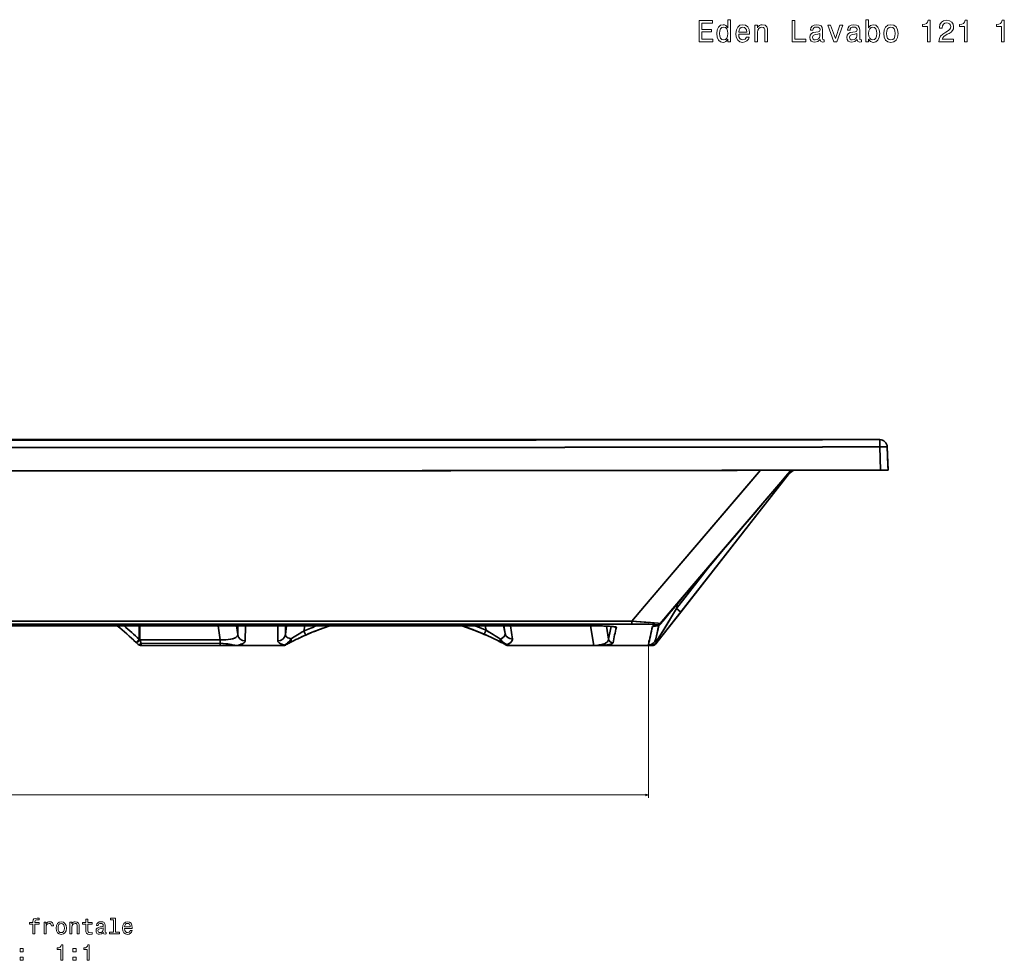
# Model space of a CAD drawing. Extents: x -11 to 2320, y -71 to 1523.
# Tile 4 of 7: x 631 to 1276, y 907 to 1523. Entities that reach past the tile are written whole.
import ezdxf

# ---------------------------------------------------------------- set-up
doc = ezdxf.new("R2010")
doc.units = 0

msp = doc.modelspace()

# ---------------------------------------------------------------- linework, layer by layer
at = {"color": 7, "lineweight": 35}
for p, q in [((1194.67, 1248.31), (-5.67, 1248.31)), ((145.55, 1248.31), (1043.46, 1248.31)), ((1043.46, 1248.31), (145.55, 1248.31)), ((1068.55, 1248.2), (1044.98, 1248.16)), ((1068.55, 1248.2), (1044.98, 1248.16)), ((1064.5, 1248.31), (1194.67, 1248.31)), ((1194.67, 1248.31), (1064.5, 1248.31)), ((1135.4, 1226.01), (1047.96, 1114.46)), ((1135.21, 1225.77), (1064.3, 1135.31)), ((1064.3, 1135.31), (1135.21, 1225.77)), ((1085.63, 1168.4), (1061.45, 1137.55)), ((1085.63, 1168.4), (1061.45, 1137.55)), ((1064.3, 1135.31), (1048.65, 1115.34)), ((1048.65, 1115.34), (1064.3, 1135.31)), ((594.5, 1129.32), (1032.19, 1129.32)), ((1032.19, 1129.32), (594.5, 1129.32)), ((1032.19, 1127.45), (594.5, 1127.45)), ((594.5, 1127.45), (1032.19, 1127.45)), ((594.5, 1126.36), (999.36, 1126.36)), ((999.36, 1126.36), (594.5, 1126.36)), ((594.5, 1126.36), (999.36, 1126.36)), ((709.7, 1117.2), (762.31, 1117.13)), ((709.7, 1117.2), (762.31, 1117.13)), ((710.7, 1114.72), (762.3, 1114.83)), ((710.7, 1114.72), (762.3, 1114.83)), ((710.7, 1113.31), (762.31, 1113.31)), ((710.7, 1113.31), (762.31, 1113.31)), ((803.74, 1113.4), (773.23, 1113.4)), ((803.74, 1113.4), (773.23, 1113.4)), ((773.23, 1113.31), (803.74, 1113.31)), ((803.74, 1113.31), (773.23, 1113.31)), ((1007.25, 1113.46), (951.35, 1113.46)), ((1007.25, 1113.46), (951.35, 1113.46)), ((951.35, 1113.31), (1007.25, 1113.31)), ((951.35, 1113.31), (1007.25, 1113.31)), ((1009.09, 1113.31), (1044.7, 1113.31)), ((1009.09, 1113.31), (1044.7, 1113.31)), ((1044.62, 1113.32), (1009.28, 1113.32)), ((1009.28, 1113.32), (1044.62, 1113.32))]:
    msp.add_line(p, q, dxfattribs=at)
at = {"color": 7, "lineweight": 35, "ltscale": 0.365884}
msp.add_line((1043.46, 1248.31), (1058.09, 1248.31), dxfattribs=at)
msp.add_line((1043.46, 1248.31), (1058.09, 1248.31), dxfattribs=at)
at = {"color": 7, "lineweight": 35, "ltscale": 0.003876}
for p, q in [((1043.46, 1248.31), (1043.46, 1248.16)), ((1043.46, 1248.16), (1043.46, 1248.31))]:
    msp.add_line(p, q, dxfattribs=at)
at = {"color": 7, "lineweight": 35, "ltscale": 0.160272}
for p, q in [((1058.09, 1248.31), (1064.5, 1248.31)), ((1064.5, 1248.31), (1058.09, 1248.31))]:
    msp.add_line(p, q, dxfattribs=at)
at = {"color": 7, "lineweight": 35, "ltscale": 0.261493}
msp.add_line((1058.09, 1248.31), (1068.55, 1248.31), dxfattribs=at)
msp.add_line((1058.09, 1248.31), (1068.55, 1248.31), dxfattribs=at)
at = {"color": 7, "lineweight": 35, "ltscale": 0.00272}
msp.add_line((1068.55, 1248.31), (1068.55, 1248.2), dxfattribs=at)
at = {"color": 7, "lineweight": 35, "ltscale": 0.002723}
msp.add_line((1068.55, 1248.31), (1068.55, 1248.2), dxfattribs=at)
at = {"color": 7, "lineweight": 35, "ltscale": 0.000274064}
msp.add_line((1194.67, 1248.31), (1194.67, 1248.31), dxfattribs=at)
at = {"color": 7, "lineweight": 35, "ltscale": 0.120639}
for p, q in [((1194.67, 1248.31), (1194.67, 1243.48)), ((1194.67, 1243.48), (1194.67, 1248.31))]:
    msp.add_line(p, q, dxfattribs=at)
at = {"color": 7, "lineweight": 35, "ltscale": 0.000276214}
msp.add_line((1194.67, 1248.31), (1194.67, 1248.31), dxfattribs=at)
at = {"color": 7, "lineweight": 35, "ltscale": 0.379577}
for p, q in [((1195.2, 1228.31), (1194.67, 1243.48)), ((1194.67, 1243.48), (1195.2, 1228.31))]:
    msp.add_line(p, q, dxfattribs=at)
at = {"color": 7, "lineweight": 35, "ltscale": 0.304547}
msp.add_line((1200.1, 1231.31), (1199.67, 1243.49), dxfattribs=at)
at = {"color": 7, "lineweight": 35, "ltscale": 0.379592}
msp.add_line((1200.2, 1228.31), (1199.67, 1243.49), dxfattribs=at)
at = {"color": 7, "lineweight": 35, "ltscale": 0.000192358}
for p, q in [((1199.67, 1243.48), (1199.67, 1243.49)), ((1199.67, 1243.49), (1199.67, 1243.48))]:
    msp.add_line(p, q, dxfattribs=at)
at = {"color": 7, "lineweight": 35, "ltscale": 0.379372}
msp.add_line((1200.2, 1228.31), (1199.67, 1243.48), dxfattribs=at)
msp.add_line((1200.2, 1228.31), (1199.67, 1243.48), dxfattribs=at)
at = {"color": 7, "lineweight": 35, "ltscale": 3.66211e-05}
msp.add_line((1073.21, 1228.14), (1073.21, 1228.14), dxfattribs=at)
msp.add_line((1073.21, 1228.14), (1073.21, 1228.14), dxfattribs=at)
at = {"color": 7, "lineweight": 35, "ltscale": 0.035032}
msp.add_line((1135.24, 1226.66), (1134.33, 1225.59), dxfattribs=at)
at = {"color": 7, "lineweight": 35, "ltscale": 0.034748}
msp.add_line((1135.23, 1226.65), (1134.33, 1225.59), dxfattribs=at)
at = {"color": 7, "lineweight": 35, "ltscale": 0.034681}
msp.add_line((1134.33, 1225.59), (1135.23, 1226.65), dxfattribs=at)
at = {"color": 7, "lineweight": 35, "ltscale": 0.011402}
for p, q in [((1135.11, 1226.56), (1134.82, 1226.21)), ((1134.82, 1226.21), (1135.11, 1226.56))]:
    msp.add_line(p, q, dxfattribs=at)
at = {"color": 7, "lineweight": 35, "ltscale": 0.000197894}
msp.add_line((1134.82, 1226.21), (1134.83, 1226.21), dxfattribs=at)
msp.add_line((1134.82, 1226.21), (1134.83, 1226.21), dxfattribs=at)
at = {"color": 7, "lineweight": 35, "ltscale": 0.007962}
msp.add_line((1134.83, 1226.21), (1135.04, 1226.45), dxfattribs=at)
at = {"color": 7, "lineweight": 35, "ltscale": 0.008008}
msp.add_line((1135.04, 1226.45), (1134.83, 1226.21), dxfattribs=at)
at = {"color": 7, "lineweight": 35, "ltscale": 0.06059}
msp.add_line((1136.7, 1227.68), (1135.21, 1225.77), dxfattribs=at)
at = {"color": 7, "lineweight": 35, "ltscale": 0.060577}
msp.add_line((1135.21, 1225.77), (1136.7, 1227.68), dxfattribs=at)
at = {"color": 7, "lineweight": 35, "ltscale": 0.053113}
msp.add_line((1135.4, 1226.01), (1136.71, 1227.69), dxfattribs=at)
at = {"color": 7, "lineweight": 35, "ltscale": 0.436497}
msp.add_line((1186.99, 1228.3), (1169.53, 1228.27), dxfattribs=at)
at = {"color": 7, "lineweight": 35, "ltscale": 0.4365}
msp.add_line((1186.99, 1228.3), (1169.53, 1228.27), dxfattribs=at)
at = {"color": 7, "lineweight": 35, "ltscale": 0.124924}
msp.add_line((1195.2, 1228.31), (1200.2, 1228.31), dxfattribs=at)
msp.add_line((1195.2, 1228.31), (1200.2, 1228.31), dxfattribs=at)
at = {"color": 7, "lineweight": 35, "ltscale": 0.013367}
msp.add_line((1199.67, 1228.31), (1200.2, 1228.31), dxfattribs=at)
at = {"color": 7, "lineweight": 35, "ltscale": 0.013373}
msp.add_line((1200.2, 1228.31), (1199.67, 1228.31), dxfattribs=at)
at = {"color": 7, "lineweight": 35, "ltscale": 0.011945}
msp.add_line((1200.2, 1228.31), (1199.72, 1228.31), dxfattribs=at)
at = {"color": 7, "lineweight": 35, "ltscale": 0.075046}
msp.add_line((1200.1, 1231.31), (1200.2, 1228.31), dxfattribs=at)
at = {"color": 7, "lineweight": 35, "ltscale": 2.76348e-05}
msp.add_line((1200.2, 1228.31), (1200.2, 1228.31), dxfattribs=at)
msp.add_line((1200.2, 1228.31), (1200.2, 1228.31), dxfattribs=at)
at = {"color": 7, "lineweight": 35, "ltscale": 0.013682}
for p, q in [((1135.21, 1225.77), (1134.78, 1226.11)), ((1134.78, 1226.11), (1135.21, 1225.77))]:
    msp.add_line(p, q, dxfattribs=at)
at = {"color": 7, "lineweight": 35, "ltscale": 0.08348}
msp.add_line((1061.45, 1137.55), (1062.14, 1140.82), dxfattribs=at)
at = {"color": 7, "lineweight": 35, "ltscale": 0.083449}
msp.add_line((1062.14, 1140.82), (1061.45, 1137.55), dxfattribs=at)
at = {"color": 7, "lineweight": 35, "ltscale": 0.090647}
msp.add_line((1064.3, 1135.31), (1061.45, 1137.55), dxfattribs=at)
msp.add_line((1064.3, 1135.31), (1061.45, 1137.55), dxfattribs=at)
at = {"color": 7, "lineweight": 35, "ltscale": 0.223068}
msp.add_line((709.3, 1126.36), (709.3, 1117.44), dxfattribs=at)
msp.add_line((709.3, 1126.36), (709.3, 1117.44), dxfattribs=at)
at = {"color": 7, "lineweight": 35, "ltscale": 0.229028}
msp.add_line((709.7, 1117.2), (709.7, 1126.36), dxfattribs=at)
at = {"color": 7, "lineweight": 35, "ltscale": 0.228961}
msp.add_line((709.7, 1126.36), (709.7, 1117.2), dxfattribs=at)
at = {"color": 7, "lineweight": 35, "ltscale": 0.232958}
msp.add_line((761.02, 1126.36), (762.31, 1117.13), dxfattribs=at)
at = {"color": 7, "lineweight": 35, "ltscale": 0.233001}
msp.add_line((762.31, 1117.13), (761.02, 1126.36), dxfattribs=at)
at = {"color": 7, "lineweight": 35, "ltscale": 0.146141}
msp.add_line((773.07, 1126.36), (773.88, 1120.57), dxfattribs=at)
msp.add_line((773.07, 1126.36), (773.88, 1120.57), dxfattribs=at)
at = {"color": 7, "lineweight": 35, "ltscale": 0.144742}
msp.add_line((773.87, 1126.36), (773.88, 1120.57), dxfattribs=at)
msp.add_line((773.87, 1126.36), (773.88, 1120.57), dxfattribs=at)
at = {"color": 7, "lineweight": 35, "ltscale": 0.248934}
for p, q in [((778.91, 1126.36), (778.85, 1116.4)), ((778.85, 1116.4), (778.91, 1126.36))]:
    msp.add_line(p, q, dxfattribs=at)
at = {"color": 7, "lineweight": 35, "ltscale": 0.247704}
msp.add_line((800.25, 1126.36), (800.19, 1116.45), dxfattribs=at)
msp.add_line((800.25, 1126.36), (800.19, 1116.45), dxfattribs=at)
at = {"color": 7, "lineweight": 35, "ltscale": 0.14379}
msp.add_line((805.11, 1126.36), (805.12, 1120.61), dxfattribs=at)
msp.add_line((805.11, 1126.36), (805.12, 1120.61), dxfattribs=at)
at = {"color": 7, "lineweight": 35, "ltscale": 0.14518}
for p, q in [((805.92, 1126.36), (805.12, 1120.61)), ((805.12, 1120.61), (805.92, 1126.36))]:
    msp.add_line(p, q, dxfattribs=at)
at = {"color": 7, "lineweight": 35, "ltscale": 0.08816}
for p, q in [((817.78, 1126.36), (817.3, 1122.87)), ((817.3, 1122.87), (817.78, 1126.36))]:
    msp.add_line(p, q, dxfattribs=at)
at = {"color": 7, "lineweight": 35, "ltscale": 0.072137}
msp.add_line((935.53, 1120.71), (936.68, 1123.36), dxfattribs=at)
at = {"color": 7, "lineweight": 35, "ltscale": 0.07214}
msp.add_line((935.53, 1120.71), (936.68, 1123.36), dxfattribs=at)
at = {"color": 7, "lineweight": 35, "ltscale": 0.07669}
for p, q in [((936.68, 1123.36), (936.04, 1126.36)), ((936.04, 1126.36), (936.68, 1123.36))]:
    msp.add_line(p, q, dxfattribs=at)
at = {"color": 7, "lineweight": 35, "ltscale": 0.128094}
msp.add_line((949.1, 1121.34), (948.03, 1126.36), dxfattribs=at)
msp.add_line((949.1, 1121.34), (948.03, 1126.36), dxfattribs=at)
at = {"color": 7, "lineweight": 35, "ltscale": 0.126836}
msp.add_line((948.31, 1126.36), (949.1, 1121.34), dxfattribs=at)
msp.add_line((948.31, 1126.36), (949.1, 1121.34), dxfattribs=at)
at = {"color": 7, "lineweight": 35, "ltscale": 0.220873}
msp.add_line((953.99, 1117.63), (952.61, 1126.36), dxfattribs=at)
at = {"color": 7, "lineweight": 35, "ltscale": 0.220809}
msp.add_line((952.61, 1126.36), (953.99, 1117.63), dxfattribs=at)
at = {"color": 7, "lineweight": 35, "ltscale": 9.15527e-05}
msp.add_line((999.36, 1126.36), (999.36, 1126.36), dxfattribs=at)
at = {"color": 7, "lineweight": 35, "ltscale": 7.0207e-05}
msp.add_line((999.36, 1126.36), (999.36, 1126.36), dxfattribs=at)
at = {"color": 7, "lineweight": 35, "ltscale": 0.325529}
msp.add_line((1005.23, 1126.32), (1007.25, 1113.46), dxfattribs=at)
at = {"color": 7, "lineweight": 35, "ltscale": 0.325532}
msp.add_line((1005.23, 1126.32), (1007.25, 1113.46), dxfattribs=at)
at = {"color": 7, "lineweight": 35, "ltscale": 0.215328}
msp.add_line((1015.61, 1126.07), (1016.94, 1117.56), dxfattribs=at)
msp.add_line((1015.61, 1126.07), (1016.94, 1117.56), dxfattribs=at)
at = {"color": 7, "lineweight": 35, "ltscale": 0.046835}
msp.add_line((1032.19, 1127.45), (1032.19, 1129.32), dxfattribs=at)
msp.add_line((1032.19, 1127.45), (1032.19, 1129.32), dxfattribs=at)
at = {"color": 7, "lineweight": 35, "ltscale": 0.170523}
msp.add_line((1047.99, 1117.7), (1049.41, 1124.38), dxfattribs=at)
at = {"color": 7, "lineweight": 35, "ltscale": 0.170507}
msp.add_line((1047.99, 1117.7), (1049.4, 1124.37), dxfattribs=at)
at = {"color": 7, "lineweight": 35, "ltscale": 0.016587}
for p, q in [((1048.42, 1126.21), (1048.57, 1126.86)), ((1048.57, 1126.86), (1048.42, 1126.21))]:
    msp.add_line(p, q, dxfattribs=at)
at = {"color": 7, "lineweight": 35, "ltscale": 0.016229}
for p, q in [((1050.85, 1127.9), (1050.71, 1127.27)), ((1050.71, 1127.27), (1050.85, 1127.9))]:
    msp.add_line(p, q, dxfattribs=at)
at = {"color": 7, "lineweight": 35, "ltscale": 0.003622}
msp.add_line((1051.08, 1127.65), (1051.18, 1127.76), dxfattribs=at)
at = {"color": 7, "lineweight": 35, "ltscale": 0.001061}
msp.add_line((1051.08, 1127.65), (1051.11, 1127.68), dxfattribs=at)
at = {"color": 7, "lineweight": 35, "ltscale": 0.001111}
msp.add_line((1051.08, 1127.65), (1051.11, 1127.68), dxfattribs=at)
at = {"color": 7, "lineweight": 35, "ltscale": 0.002511}
msp.add_line((1051.18, 1127.76), (1051.11, 1127.68), dxfattribs=at)
at = {"color": 7, "lineweight": 35, "ltscale": 0.002479}
msp.add_line((1051.11, 1127.68), (1051.17, 1127.76), dxfattribs=at)
at = {"color": 7, "lineweight": 35, "ltscale": 0.071384}
msp.add_line((707.35, 1115.35), (709.3, 1117.44), dxfattribs=at)
msp.add_line((707.35, 1115.35), (709.3, 1117.44), dxfattribs=at)
at = {"color": 7, "lineweight": 35, "ltscale": 0.011152}
for p, q in [((709.3, 1117.44), (709.66, 1117.18)), ((709.66, 1117.18), (709.3, 1117.44))]:
    msp.add_line(p, q, dxfattribs=at)
at = {"color": 7, "lineweight": 35, "ltscale": 0.001086}
for p, q in [((709.66, 1117.18), (709.7, 1117.2)), ((709.7, 1117.2), (709.66, 1117.18))]:
    msp.add_line(p, q, dxfattribs=at)
at = {"color": 7, "lineweight": 35, "ltscale": 0.057599}
msp.add_line((762.3, 1114.83), (762.31, 1117.13), dxfattribs=at)
msp.add_line((762.3, 1114.83), (762.31, 1117.13), dxfattribs=at)
at = {"color": 7, "lineweight": 35, "ltscale": 0.072129}
msp.add_line((818.46, 1120.23), (817.3, 1122.87), dxfattribs=at)
msp.add_line((818.46, 1120.23), (817.3, 1122.87), dxfattribs=at)
at = {"color": 7, "lineweight": 13}
for p, q in [((1043.1, 1116.74), (1043.1, 1013.49)), ((144.29, 1015.49), (1043.1, 1015.49))]:
    msp.add_line(p, q, dxfattribs=at)
at = {"color": 7, "lineweight": 35, "ltscale": 0.100216}
msp.add_line((1047.99, 1117.7), (1048.82, 1121.62), dxfattribs=at)
at = {"color": 7, "lineweight": 35, "ltscale": 0.009077}
msp.add_line((707.35, 1115.35), (707.61, 1115.1), dxfattribs=at)
msp.add_line((707.35, 1115.35), (707.61, 1115.1), dxfattribs=at)
at = {"color": 7, "lineweight": 35, "ltscale": 0.035198}
msp.add_line((707.61, 1115.1), (708.64, 1114.14), dxfattribs=at)
msp.add_line((707.61, 1115.1), (708.64, 1114.14), dxfattribs=at)
at = {"color": 7, "lineweight": 35, "ltscale": 0.035245}
for p, q in [((710.7, 1113.31), (710.7, 1114.72)), ((710.7, 1114.72), (710.7, 1113.31))]:
    msp.add_line(p, q, dxfattribs=at)
at = {"color": 7, "lineweight": 35, "ltscale": 0.037824}
msp.add_line((762.31, 1113.31), (762.3, 1114.83), dxfattribs=at)
msp.add_line((762.31, 1113.31), (762.3, 1114.83), dxfattribs=at)
at = {"color": 7, "lineweight": 35, "ltscale": 0.272981}
for p, q in [((773.23, 1113.31), (762.31, 1113.31)), ((762.31, 1113.31), (773.23, 1113.31))]:
    msp.add_line(p, q, dxfattribs=at)
at = {"color": 7, "lineweight": 35, "ltscale": 0.00206}
msp.add_line((773.23, 1113.31), (773.23, 1113.4), dxfattribs=at)
msp.add_line((773.23, 1113.31), (773.23, 1113.4), dxfattribs=at)
at = {"color": 7, "lineweight": 35, "ltscale": 0.016531}
msp.add_line((804.32, 1113.72), (803.74, 1113.4), dxfattribs=at)
msp.add_line((804.32, 1113.72), (803.74, 1113.4), dxfattribs=at)
at = {"color": 7, "lineweight": 35, "ltscale": 0.002243}
msp.add_line((803.74, 1113.31), (803.74, 1113.4), dxfattribs=at)
msp.add_line((803.74, 1113.31), (803.74, 1113.4), dxfattribs=at)
at = {"color": 7, "lineweight": 35, "ltscale": 0.016252}
for p, q in [((805.74, 1113.99), (805.17, 1113.68)), ((805.17, 1113.68), (805.74, 1113.99))]:
    msp.add_line(p, q, dxfattribs=at)
at = {"color": 7, "lineweight": 35, "ltscale": 0.028174}
for p, q in [((948.93, 1114.21), (949.92, 1113.68)), ((949.92, 1113.68), (948.93, 1114.21))]:
    msp.add_line(p, q, dxfattribs=at)
at = {"color": 7, "lineweight": 35, "ltscale": 0.028607}
msp.add_line((951.35, 1113.46), (950.35, 1114), dxfattribs=at)
msp.add_line((951.35, 1113.46), (950.35, 1114), dxfattribs=at)
at = {"color": 7, "lineweight": 35, "ltscale": 0.003705}
for p, q in [((951.35, 1113.31), (951.35, 1113.46)), ((951.35, 1113.46), (951.35, 1113.31)), ((1007.25, 1113.31), (1007.25, 1113.46)), ((1007.25, 1113.46), (1007.25, 1113.31))]:
    msp.add_line(p, q, dxfattribs=at)
at = {"color": 7, "lineweight": 35, "ltscale": 0.045996}
msp.add_line((1007.25, 1113.31), (1009.09, 1113.31), dxfattribs=at)
msp.add_line((1007.25, 1113.31), (1009.09, 1113.31), dxfattribs=at)
at = {"color": 7, "lineweight": 35, "ltscale": 0.003686}
for p, q in [((1008.72, 1113.48), (1008.87, 1113.48)), ((1008.87, 1113.48), (1008.72, 1113.48))]:
    msp.add_line(p, q, dxfattribs=at)
at = {"color": 7, "lineweight": 35, "ltscale": 0.003691}
for p, q in [((1044.71, 1113.43), (1044.62, 1113.32)), ((1044.62, 1113.32), (1044.71, 1113.43))]:
    msp.add_line(p, q, dxfattribs=at)
at = {"color": 7, "lineweight": 35, "ltscale": 0.00032959}
msp.add_line((1044.71, 1113.31), (1044.7, 1113.31), dxfattribs=at)
at = {"color": 7, "lineweight": 35, "ltscale": 0.022287}
for p, q in [((1044.7, 1113.31), (1045.59, 1113.31)), ((1045.59, 1113.31), (1044.7, 1113.31))]:
    msp.add_line(p, q, dxfattribs=at)
at = {"color": 7, "lineweight": 35, "ltscale": 0.028018}
for p, q in [((1048.65, 1115.34), (1047.96, 1114.46)), ((1047.96, 1114.46), (1048.65, 1115.34))]:
    msp.add_line(p, q, dxfattribs=at)
at = {"color": 7, "lineweight": 13}
for points in [[(1095.2, 1510.56), (1095.2, 1508.89), (1096.97, 1508.89), (1096.97, 1523.37), (1095.22, 1523.37), (1095.22, 1518.07), (1093.87, 1519.6), (1093.04, 1519.96), (1092.09, 1520.1), (1090.38, 1519.7), (1089.05, 1518.57), (1088.18, 1516.75), (1087.88, 1514.31), (1088.18, 1511.87), (1089.05, 1510.04), (1090.38, 1508.89), (1092.09, 1508.5), (1093.04, 1508.64), (1093.89, 1509.01)], [(1187.37, 1510.56), (1188.68, 1509.01), (1190.48, 1508.5), (1192.17, 1508.89), (1193.52, 1510.04), (1194.37, 1511.87), (1194.69, 1514.31), (1194.37, 1516.75), (1193.5, 1518.57), (1192.17, 1519.7), (1190.48, 1520.1), (1188.7, 1519.58), (1187.97, 1518.93), (1187.37, 1518.07), (1187.37, 1523.37), (1185.59, 1523.37), (1185.59, 1508.89), (1187.37, 1508.89)], [(1076.34, 1508.89), (1085.21, 1508.89), (1085.21, 1510.58), (1078.19, 1510.58), (1078.19, 1515.32), (1084.45, 1515.32), (1084.45, 1517), (1078.19, 1517), (1078.19, 1521.19), (1085.05, 1521.19), (1085.05, 1522.89), (1076.34, 1522.89)], [(1092.39, 1518.51), (1093.56, 1518.23), (1094.45, 1517.44), (1094.98, 1516.13), (1095.18, 1514.31), (1094.98, 1512.48), (1094.45, 1511.17), (1093.56, 1510.36), (1092.39, 1510.1), (1091.29, 1510.36), (1090.44, 1511.17), (1089.87, 1512.5), (1089.69, 1514.31), (1089.87, 1516.11), (1090.44, 1517.42), (1091.29, 1518.23)], [(1102.24, 1513.79), (1109.34, 1513.79), (1109.36, 1514.62), (1109.04, 1516.94), (1108.15, 1518.67), (1106.74, 1519.72), (1104.86, 1520.1), (1103.03, 1519.7), (1101.61, 1518.57), (1100.71, 1516.73), (1100.38, 1514.31), (1100.69, 1511.83), (1101.59, 1510.02), (1102.99, 1508.89), (1104.8, 1508.5), (1106.37, 1508.77), (1107.67, 1509.45), (1108.61, 1510.54), (1109.16, 1511.99), (1107.4, 1511.99), (1107.04, 1511.19), (1106.52, 1510.58), (1105.02, 1510.1), (1103.87, 1510.32), (1103.01, 1511.02), (1102.44, 1512.17), (1102.24, 1513.73)], [(1102.24, 1515.28), (1102.46, 1516.67), (1103.01, 1517.7), (1103.83, 1518.33), (1104.92, 1518.55), (1105.99, 1518.33), (1106.82, 1517.7), (1107.32, 1516.67), (1107.5, 1515.28)], [(1112.83, 1508.89), (1114.61, 1508.89), (1114.61, 1515.14), (1114.79, 1516.57), (1115.37, 1517.62), (1116.28, 1518.27), (1117.49, 1518.51), (1118.46, 1518.31), (1119.06, 1517.76), (1119.37, 1516.85), (1119.47, 1515.64), (1119.47, 1508.89), (1121.24, 1508.89), (1121.24, 1516.01), (1121.16, 1517.44), (1120.8, 1518.63), (1119.61, 1519.72), (1117.75, 1520.1), (1116.72, 1519.96), (1115.86, 1519.58), (1115.11, 1518.93), (1114.52, 1518.07), (1114.52, 1519.72), (1112.83, 1519.72)], [(1137.2, 1508.89), (1146.2, 1508.89), (1146.2, 1510.58), (1139.05, 1510.58), (1139.05, 1522.89), (1137.2, 1522.89)], [(1155.7, 1510.3), (1155.7, 1510.24), (1155.8, 1509.55), (1156.1, 1509.07), (1157.37, 1508.68), (1158.36, 1508.85), (1158.36, 1510.22), (1157.94, 1510.16), (1157.37, 1510.42), (1157.27, 1511.23), (1157.27, 1516.83), (1157.03, 1518.27), (1156.32, 1519.28), (1155.09, 1519.88), (1153.36, 1520.1), (1151.66, 1519.86), (1150.41, 1519.17), (1149.63, 1518.11), (1149.36, 1516.69), (1149.36, 1516.57), (1150.96, 1516.57), (1151.1, 1517.42), (1151.54, 1518.02), (1152.27, 1518.39), (1153.3, 1518.53), (1154.29, 1518.43), (1154.99, 1518.13), (1155.42, 1517.6), (1155.56, 1516.88), (1155.48, 1516.03), (1155.15, 1515.6), (1154.35, 1515.4), (1152.83, 1515.24), (1151.1, 1514.88), (1149.87, 1514.23), (1149.14, 1513.22), (1148.92, 1511.73), (1149.12, 1510.4), (1149.75, 1509.41), (1150.76, 1508.79), (1152.15, 1508.56), (1154.02, 1508.99)], [(1164.65, 1508.89), (1166.53, 1508.89), (1170.48, 1519.72), (1168.65, 1519.72), (1165.6, 1510.98), (1162.5, 1519.72), (1160.64, 1519.72)], [(1179.99, 1510.3), (1179.99, 1510.24), (1180.09, 1509.55), (1180.39, 1509.07), (1181.66, 1508.68), (1182.65, 1508.85), (1182.65, 1510.22), (1182.22, 1510.16), (1181.66, 1510.42), (1181.56, 1511.23), (1181.56, 1516.83), (1181.32, 1518.27), (1180.61, 1519.28), (1179.38, 1519.88), (1177.65, 1520.1), (1175.95, 1519.86), (1174.7, 1519.17), (1173.91, 1518.11), (1173.65, 1516.69), (1173.65, 1516.57), (1175.24, 1516.57), (1175.39, 1517.42), (1175.83, 1518.02), (1176.56, 1518.39), (1177.59, 1518.53), (1178.57, 1518.43), (1179.28, 1518.13), (1179.7, 1517.6), (1179.84, 1516.88), (1179.76, 1516.03), (1179.44, 1515.6), (1178.63, 1515.4), (1177.12, 1515.24), (1175.39, 1514.88), (1174.16, 1514.23), (1173.43, 1513.22), (1173.21, 1511.73), (1173.41, 1510.4), (1174.03, 1509.41), (1175.04, 1508.79), (1176.44, 1508.56), (1178.31, 1508.99)], [(1192.88, 1514.31), (1192.67, 1512.5), (1192.13, 1511.17), (1191.26, 1510.36), (1190.17, 1510.1), (1188.98, 1510.36), (1188.12, 1511.17), (1187.57, 1512.48), (1187.39, 1514.31), (1187.57, 1516.13), (1188.12, 1517.44), (1188.98, 1518.23), (1190.17, 1518.51), (1191.26, 1518.23), (1192.13, 1517.42), (1192.67, 1516.11)], [(1197.31, 1514.29), (1197.64, 1511.83), (1198.56, 1510.02), (1200.04, 1508.89), (1202.01, 1508.5), (1203.97, 1508.89), (1205.44, 1510), (1206.37, 1511.81), (1206.71, 1514.29), (1206.37, 1516.75), (1205.44, 1518.59), (1203.97, 1519.7), (1202.01, 1520.1), (1200.04, 1519.7), (1198.56, 1518.57), (1197.64, 1516.75)], [(1199.13, 1514.31), (1199.31, 1516.13), (1199.88, 1517.44), (1200.78, 1518.25), (1202.01, 1518.53), (1203.22, 1518.25), (1204.13, 1517.46), (1204.7, 1516.13), (1204.9, 1514.31), (1204.7, 1512.48), (1204.13, 1511.15), (1203.22, 1510.34), (1202.01, 1510.08), (1200.78, 1510.34), (1199.88, 1511.15), (1199.31, 1512.48)], [(1225.94, 1508.89), (1227.78, 1508.89), (1227.78, 1522.99), (1226.4, 1522.99), (1226.04, 1521.76), (1225.31, 1520.93), (1224.2, 1520.45), (1222.67, 1520.28), (1222.67, 1518.85), (1225.94, 1518.85)], [(1233.52, 1508.89), (1243.15, 1508.89), (1243.15, 1510.62), (1235.54, 1510.62), (1235.97, 1511.57), (1236.69, 1512.36), (1238.93, 1513.79), (1240.12, 1514.39), (1241.45, 1515.26), (1242.4, 1516.27), (1242.95, 1517.46), (1243.15, 1518.81), (1242.8, 1520.51), (1241.86, 1521.84), (1240.4, 1522.68), (1238.53, 1522.99), (1236.59, 1522.64), (1235.12, 1521.7), (1234.17, 1520.18), (1233.85, 1518.19), (1233.85, 1517.9), (1235.68, 1517.9), (1235.68, 1518.07), (1235.86, 1519.44), (1236.41, 1520.45), (1237.28, 1521.09), (1238.43, 1521.31), (1239.6, 1521.11), (1240.46, 1520.61), (1241.03, 1519.82), (1241.23, 1518.83), (1241.09, 1517.9), (1240.71, 1517.12), (1240.06, 1516.43), (1239.17, 1515.83), (1237.98, 1515.18), (1236.01, 1513.93), (1234.61, 1512.6), (1233.79, 1510.98), (1233.52, 1508.95)], [(1250.23, 1508.89), (1252.06, 1508.89), (1252.06, 1522.99), (1250.69, 1522.99), (1250.33, 1521.76), (1249.6, 1520.93), (1248.49, 1520.45), (1246.96, 1520.28), (1246.96, 1518.85), (1250.23, 1518.85)], [(1274.52, 1508.89), (1276.35, 1508.89), (1276.35, 1522.99), (1274.98, 1522.99), (1274.62, 1521.76), (1273.89, 1520.93), (1272.78, 1520.45), (1271.25, 1520.28), (1271.25, 1518.85), (1274.52, 1518.85)], [(1155.5, 1512.68), (1155.25, 1511.63), (1154.61, 1510.82), (1153.64, 1510.3), (1152.45, 1510.12), (1151.68, 1510.22), (1151.14, 1510.54), (1150.8, 1511.11), (1150.69, 1511.89), (1150.78, 1512.6), (1151.1, 1513.1), (1152.39, 1513.67), (1154.02, 1513.91), (1155.5, 1514.39)], [(1179.78, 1512.68), (1179.54, 1511.63), (1178.9, 1510.82), (1177.93, 1510.3), (1176.74, 1510.12), (1175.97, 1510.22), (1175.43, 1510.54), (1175.08, 1511.11), (1174.98, 1511.89), (1175.06, 1512.6), (1175.39, 1513.1), (1176.68, 1513.67), (1178.31, 1513.91), (1179.78, 1514.39)], [(639.66, 930.83), (639.66, 924.44), (640.93, 924.44), (640.93, 930.83), (643.81, 930.83), (643.81, 931.92), (640.93, 931.92), (640.93, 932.39), (641.03, 932.97), (641.36, 933.36), (641.92, 933.59), (642.73, 933.67), (643.81, 933.62), (643.81, 934.71), (642.44, 934.78), (641.2, 934.65), (640.34, 934.26), (639.82, 933.59), (639.66, 932.62), (639.66, 931.92), (637.34, 931.92), (637.34, 930.83)], [(647.05, 924.44), (648.32, 924.44), (648.32, 928.86), (648.45, 929.93), (648.84, 930.69), (649.47, 931.15), (650.32, 931.31), (650.96, 931.21), (651.43, 930.92), (651.72, 930.43), (651.82, 929.77), (653.1, 929.77), (652.93, 930.94), (652.46, 931.77), (651.66, 932.28), (650.58, 932.45), (649.85, 932.33), (649.21, 932.04), (648.65, 931.56), (648.2, 930.89), (648.2, 932.17), (647.05, 932.17)], [(654.88, 928.3), (655.11, 926.54), (655.77, 925.24), (656.82, 924.44), (658.23, 924.16), (659.63, 924.44), (660.68, 925.23), (661.35, 926.53), (661.59, 928.3), (661.35, 930.06), (660.68, 931.37), (659.63, 932.16), (658.23, 932.45), (656.82, 932.16), (655.77, 931.35), (655.11, 930.06)], [(656.17, 928.31), (656.3, 929.61), (656.71, 930.55), (657.35, 931.12), (658.23, 931.32), (659.1, 931.12), (659.75, 930.56), (660.15, 929.61), (660.29, 928.31), (660.15, 927), (659.75, 926.05), (659.1, 925.47), (658.23, 925.29), (657.35, 925.47), (656.71, 926.05), (656.3, 927)], [(663.93, 924.44), (665.19, 924.44), (665.19, 928.9), (665.32, 929.93), (665.74, 930.68), (666.39, 931.14), (667.25, 931.31), (667.95, 931.17), (668.38, 930.78), (668.59, 930.13), (668.67, 929.26), (668.67, 924.44), (669.93, 924.44), (669.93, 929.52), (669.88, 930.55), (669.62, 931.4), (668.77, 932.17), (667.44, 932.45), (666.71, 932.35), (666.09, 932.07), (665.55, 931.61), (665.14, 930.99), (665.14, 932.17), (663.93, 932.17)], [(674.3, 930.83), (674.3, 926.96), (674.39, 925.7), (674.79, 924.84), (675.6, 924.34), (676.97, 924.16), (678.46, 924.24), (678.46, 925.33), (677.37, 925.24), (676.37, 925.36), (675.84, 925.72), (675.61, 926.32), (675.57, 927.17), (675.57, 930.83), (678.46, 930.83), (678.46, 931.92), (675.57, 931.92), (675.57, 934.18), (674.3, 934.18), (674.3, 931.92), (672.11, 931.92), (672.11, 930.83)], [(685.87, 925.45), (685.87, 925.4), (685.94, 924.91), (686.16, 924.57), (687.07, 924.29), (687.77, 924.41), (687.77, 925.39), (687.47, 925.34), (687.07, 925.53), (686.99, 926.11), (686.99, 930.11), (686.82, 931.14), (686.32, 931.86), (685.44, 932.29), (684.2, 932.45), (682.99, 932.28), (682.1, 931.79), (681.53, 931.02), (681.35, 930.01), (681.35, 929.93), (682.48, 929.93), (682.59, 930.53), (682.9, 930.96), (683.42, 931.22), (684.16, 931.32), (684.86, 931.25), (685.37, 931.04), (685.67, 930.66), (685.77, 930.14), (685.71, 929.54), (685.48, 929.24), (684.9, 929.09), (683.82, 928.98), (682.59, 928.72), (681.71, 928.26), (681.19, 927.53), (681.03, 926.47), (681.17, 925.52), (681.62, 924.81), (682.34, 924.36), (683.33, 924.21), (684.67, 924.51)], [(692.47, 933.72), (692.47, 925.5), (689.86, 925.5), (689.86, 924.44), (696.33, 924.44), (696.33, 925.5), (693.74, 925.5), (693.74, 934.78), (690.48, 934.78), (690.48, 933.72)], [(699.73, 927.94), (704.8, 927.94), (704.82, 928.53), (704.59, 930.19), (703.95, 931.43), (702.95, 932.17), (701.61, 932.45), (700.29, 932.16), (699.29, 931.35), (698.64, 930.04), (698.41, 928.31), (698.62, 926.54), (699.27, 925.24), (700.27, 924.44), (701.56, 924.16), (702.69, 924.35), (703.61, 924.84), (704.29, 925.62), (704.67, 926.66), (703.42, 926.66), (703.16, 926.08), (702.79, 925.65), (701.72, 925.3), (700.9, 925.46), (700.28, 925.96), (699.88, 926.79), (699.73, 927.9)], [(699.73, 929), (699.89, 930), (700.28, 930.73), (700.87, 931.18), (701.65, 931.34), (702.41, 931.18), (703, 930.73), (703.36, 930), (703.49, 929)], [(685.73, 927.15), (685.55, 926.4), (685.09, 925.82), (684.4, 925.45), (683.55, 925.32), (683, 925.39), (682.61, 925.62), (682.37, 926.02), (682.3, 926.58), (682.35, 927.09), (682.59, 927.45), (683.51, 927.85), (684.67, 928.02), (685.73, 928.37)], [(657.97, 907.16), (659.29, 907.16), (659.29, 917.23), (658.31, 917.23), (658.05, 916.35), (657.53, 915.76), (656.73, 915.42), (655.64, 915.3), (655.64, 914.28), (657.97, 914.28)], [(675.32, 907.16), (676.63, 907.16), (676.63, 917.23), (675.65, 917.23), (675.39, 916.35), (674.88, 915.76), (674.08, 915.42), (672.99, 915.3), (672.99, 914.28), (675.32, 914.28)], [(631.22, 912.75), (633.2, 912.75), (633.2, 914.9), (631.22, 914.9)], [(665.91, 912.75), (667.9, 912.75), (667.9, 914.9), (665.91, 914.9)], [(631.22, 907.16), (633.2, 907.16), (633.2, 909.31), (631.22, 909.31)], [(665.91, 907.16), (667.9, 907.16), (667.9, 909.31), (665.91, 909.31)]]:
    msp.add_lwpolyline(points, close=True, dxfattribs=at)
at = {"color": 7, "lineweight": 35}
for points in [[(1067.9, 1248.16), (1068.33, 1248.2), (1068.42, 1248.2), (1068.43, 1248.2), (1068.42, 1248.2), (1068.33, 1248.2), (1067.89, 1248.2), (1060.35, 1248.18), (1044.98, 1248.16)], [(1199.67, 1243.48), (1199.67, 1243.48), (1199.66, 1243.49), (1199.65, 1243.49), (1199.62, 1243.5), (1199.22, 1243.54), (1197.87, 1243.55), (1194.72, 1243.48), (1194.67, 1243.48)], [(1116.6, 1228.19), (1065.66, 1168.61), (1040.59, 1139.21), (1032.19, 1129.32)], [(1116.6, 1228.18), (1108.11, 1218.27), (1065.79, 1168.77), (1040.52, 1139.12), (1032.19, 1129.32)], [(1050.85, 1127.9), (1059.18, 1137.7), (1075.91, 1157.32), (1118.13, 1206.71), (1135.11, 1226.56)], [(1135.11, 1226.56), (1084.42, 1167.29), (1059.18, 1137.7), (1050.85, 1127.9)], [(1138.37, 1228.23), (1137.65, 1228.06), (1136.96, 1227.8), (1136.3, 1227.46), (1135.69, 1227.04), (1135.05, 1226.46), (1134.88, 1226.28), (1134.88, 1226.28), (1134.89, 1226.28), (1135.04, 1226.46)], [(1136.42, 1228.21), (1135.51, 1227.05), (1135.11, 1226.56)], [(1135.11, 1226.56), (1135.53, 1227.07), (1136.42, 1228.21)], [(1066.83, 1146.33), (1058.26, 1136.24), (1053.25, 1130.27), (1051.11, 1127.68)], [(1066.83, 1146.33), (1058.52, 1136.54), (1053.75, 1130.86), (1051.11, 1127.68)], [(1051.17, 1127.76), (1055.2, 1132.6), (1063.37, 1142.26), (1066.83, 1146.33)], [(1049.07, 1117.23), (1052.51, 1122.83), (1061.45, 1137.55)], [(1061.45, 1137.55), (1052.65, 1123.05), (1049.07, 1117.23)], [(818.46, 1120.23), (822.68, 1122.03), (826.92, 1123.71), (831.17, 1125.25), (835.44, 1126.67)], [(936.61, 1120.24), (932.62, 1121.94), (928.6, 1123.54), (924.54, 1125.03), (920.46, 1126.41)], [(999.36, 1126.36), (1004.61, 1126.33), (1009.59, 1126.26), (1013.95, 1126.14), (1017.55, 1125.98), (1019.41, 1125.85), (1020.8, 1125.72), (1021.69, 1125.58), (1021.95, 1125.49), (1022.03, 1125.45), (1022.05, 1125.42), (1022.06, 1125.41), (1022.06, 1125.39)], [(999.36, 1126.36), (1004.59, 1126.33), (1009.7, 1126.26), (1013.04, 1126.17), (1016.13, 1126.05), (1018.82, 1125.9), (1020.11, 1125.79), (1021.12, 1125.68), (1021.78, 1125.55), (1021.98, 1125.48), (1022.04, 1125.44), (1022.05, 1125.42), (1022.06, 1125.39)], [(1020.81, 1125.72), (1020.94, 1125.67), (1021, 1125.65), (1021, 1125.65), (1020.96, 1125.66), (1020.7, 1125.7), (1018.74, 1125.89), (1015.63, 1126.07), (1010.65, 1126.23), (1003.37, 1126.34), (999.36, 1126.36)], [(1032.19, 1129.32), (1044.55, 1128.42), (1049.28, 1128.05), (1050.78, 1127.91), (1050.85, 1127.9)], [(1050.85, 1127.9), (1050.82, 1127.91), (1049.38, 1128.04), (1045.68, 1128.33), (1032.19, 1129.32)], [(1048.57, 1126.86), (1048.57, 1126.87), (1048.56, 1126.89), (1048.54, 1126.91), (1048.45, 1126.95), (1048.19, 1127), (1047.25, 1127.11), (1045.56, 1127.22), (1043.32, 1127.31), (1040.3, 1127.38), (1037.01, 1127.43), (1032.19, 1127.45)], [(1032.19, 1127.45), (1038.94, 1127.4), (1043.23, 1127.31), (1046.19, 1127.19), (1047.35, 1127.1), (1048.11, 1127.02), (1048.51, 1126.92), (1048.55, 1126.9), (1048.57, 1126.88), (1048.57, 1126.87), (1048.57, 1126.86)], [(1047.25, 1126.12), (1047.03, 1126.07), (1047.01, 1126.06), (1047.04, 1126.07), (1047.67, 1126.14), (1048.63, 1126.21)], [(1048.62, 1126.21), (1049.24, 1126.32), (1049.82, 1126.55), (1050.38, 1126.93), (1050.9, 1127.44), (1051.08, 1127.65)], [(1051.11, 1127.68), (1050.74, 1127.29), (1050.72, 1127.27), (1050.71, 1127.26), (1050.71, 1127.26), (1050.71, 1127.26), (1050.71, 1127.26), (1050.71, 1127.27), (1050.71, 1127.27)], [(1050.71, 1127.27), (1050.71, 1127.26), (1050.71, 1127.26), (1050.71, 1127.26), (1050.71, 1127.26), (1050.72, 1127.27), (1050.75, 1127.3), (1051.11, 1127.68)], [(707.61, 1115.1), (707.61, 1115.1), (707.62, 1115.1), (707.62, 1115.1), (707.63, 1115.11), (707.65, 1115.12), (707.84, 1115.3), (708.99, 1116.47), (709.67, 1117.18)], [(709.67, 1117.18), (708.35, 1115.8), (707.83, 1115.29), (707.66, 1115.13), (707.63, 1115.11), (707.62, 1115.1), (707.62, 1115.1), (707.61, 1115.1), (707.61, 1115.1)], [(773.88, 1120.57), (773.87, 1120.32), (773.82, 1120.07), (773.73, 1119.83), (773.59, 1119.6), (773.2, 1119.14), (772.65, 1118.72), (772.25, 1118.49), (771.8, 1118.27), (771.2, 1118.03), (770.54, 1117.82), (769.21, 1117.5), (767.74, 1117.27), (766.01, 1117.12), (764.22, 1117.07), (762.31, 1117.13)], [(773.88, 1120.57), (773.87, 1120.32), (773.82, 1120.07), (773.72, 1119.83), (773.59, 1119.59), (773.2, 1119.14), (772.65, 1118.72), (772.21, 1118.47), (771.72, 1118.24), (770.59, 1117.83), (769.31, 1117.52), (767.68, 1117.26), (765.94, 1117.11), (764.14, 1117.07), (762.31, 1117.13)], [(808.87, 1117.66), (808.18, 1116.7), (807.36, 1115.77), (806.63, 1115.09), (805.84, 1114.48), (805.31, 1114.15), (804.78, 1113.89), (804.32, 1113.72)], [(808.87, 1117.66), (808.46, 1117.07), (808, 1116.48), (807.53, 1115.95), (807.02, 1115.43), (806.51, 1114.99), (805.97, 1114.57), (805.14, 1114.06), (804.73, 1113.87), (804.32, 1113.72)], [(808.87, 1117.66), (808.18, 1117.87), (807.54, 1118.1), (806.78, 1118.46), (806.15, 1118.85), (805.66, 1119.29), (805.35, 1119.71), (805.17, 1120.15), (805.12, 1120.61)], [(808.87, 1117.66), (808.19, 1117.87), (807.55, 1118.1), (806.79, 1118.45), (806.16, 1118.85), (805.66, 1119.29), (805.35, 1119.71), (805.17, 1120.15), (805.12, 1120.61)], [(808.31, 1115.34), (808.55, 1115.52), (808.74, 1115.77), (808.84, 1115.99), (808.92, 1116.22), (808.98, 1116.73), (808.95, 1117.19), (808.87, 1117.66)], [(946.65, 1115.41), (946.41, 1115.58), (946.22, 1115.82), (946.04, 1116.23), (945.96, 1116.71), (945.97, 1117.14), (946.03, 1117.59)], [(946.03, 1117.59), (946.57, 1117.81), (947.06, 1118.06), (947.66, 1118.43), (948.16, 1118.84), (948.57, 1119.29), (948.87, 1119.78), (949.06, 1120.29), (949.13, 1120.81), (949.1, 1121.34)], [(946.03, 1117.59), (946.43, 1117.04), (946.86, 1116.51), (947.33, 1116.01), (947.84, 1115.53), (948.63, 1114.91), (949.49, 1114.38), (949.92, 1114.17), (950.35, 1114)], [(946.03, 1117.59), (946.58, 1116.84), (947.22, 1116.12), (947.94, 1115.45), (948.44, 1115.05), (948.95, 1114.7), (949.43, 1114.41), (949.9, 1114.18), (950.35, 1114)], [(950.35, 1114), (951.5, 1114.51), (952.44, 1115.06), (952.84, 1115.36), (953.18, 1115.67), (953.45, 1115.95), (953.66, 1116.24), (953.89, 1116.7), (954, 1117.17), (953.99, 1117.63)], [(1008.87, 1113.48), (1009.97, 1113.57), (1010.89, 1113.69), (1011.83, 1113.86), (1012.6, 1114.03), (1013.42, 1114.27), (1014.27, 1114.59), (1014.95, 1114.92), (1015.61, 1115.33), (1016.11, 1115.75), (1016.48, 1116.17), (1016.75, 1116.63), (1016.9, 1117.09), (1016.94, 1117.56)], [(1016.94, 1117.56), (1016.88, 1117), (1016.79, 1116.72), (1016.65, 1116.43), (1016.47, 1116.16), (1016.24, 1115.88), (1015.79, 1115.46), (1015.18, 1115.05), (1014.67, 1114.77), (1014.05, 1114.5), (1013.1, 1114.17), (1011.84, 1113.86), (1011.12, 1113.73), (1010.27, 1113.61), (1008.87, 1113.48)], [(708.64, 1114.14), (708.75, 1114.06), (708.9, 1114.01), (709.25, 1114), (709.55, 1114.08), (709.88, 1114.21), (710.28, 1114.43), (710.7, 1114.72)], [(773.23, 1113.4), (771.98, 1113.57), (771.16, 1113.72), (769.57, 1114.02), (767.42, 1114.41), (766.35, 1114.56), (764.33, 1114.76), (762.3, 1114.83)], [(773.23, 1113.4), (772.71, 1113.46), (771.72, 1113.62), (770.4, 1113.86), (768.16, 1114.28), (766.12, 1114.59), (764.21, 1114.77), (762.3, 1114.83)], [(778.85, 1116.4), (778.82, 1116.18), (778.75, 1115.96), (778.62, 1115.73), (778.43, 1115.51), (777.93, 1115.08), (777.49, 1114.8), (776.97, 1114.54), (776.39, 1114.29), (775.75, 1114.06), (774.35, 1113.65), (773.23, 1113.4)], [(773.23, 1113.4), (774.28, 1113.64), (775.26, 1113.91), (776.04, 1114.16), (776.74, 1114.44), (777.41, 1114.76), (777.96, 1115.1), (778.45, 1115.52), (778.63, 1115.75), (778.75, 1115.98), (778.83, 1116.19), (778.85, 1116.4)], [(800.19, 1116.45), (800.21, 1116.23), (800.28, 1116.02), (800.4, 1115.79), (800.57, 1115.56), (801.04, 1115.13), (801.67, 1114.73), (802.23, 1114.45), (802.87, 1114.19), (804.32, 1113.72)], [(804.32, 1113.72), (802.89, 1114.18), (802.26, 1114.44), (801.7, 1114.72), (801.21, 1115.01), (800.81, 1115.32), (800.47, 1115.69), (800.26, 1116.07), (800.19, 1116.45)], [(1019.88, 1115.19), (1019.82, 1115.05), (1019.71, 1114.91), (1019.54, 1114.77), (1019.3, 1114.64), (1018.62, 1114.36), (1017.6, 1114.09), (1016.77, 1113.93), (1015.73, 1113.77), (1013.69, 1113.55), (1011.64, 1113.4), (1009.28, 1113.32)], [(1019.88, 1115.19), (1019.75, 1114.95), (1019.45, 1114.72), (1018.96, 1114.49), (1018.17, 1114.23), (1017.05, 1113.98), (1016.02, 1113.81), (1014.71, 1113.64), (1012.11, 1113.43), (1009.28, 1113.32)], [(1044.83, 1113.32), (1045.32, 1113.35), (1046.05, 1113.45), (1046.47, 1113.56), (1046.79, 1113.67), (1047.18, 1113.84), (1047.47, 1114.02), (1047.75, 1114.24), (1047.96, 1114.46)], [(1047.96, 1114.46), (1047.6, 1114.11), (1047.35, 1113.94), (1047.02, 1113.77), (1046.39, 1113.53), (1045.89, 1113.42), (1045.27, 1113.34), (1044.83, 1113.32)]]:
    msp.add_lwpolyline(points, dxfattribs=at)
at = {"color": 7, "lineweight": 13}
msp.add_lwpolyline([(1041.17, 1014.97), (1043.1, 1015.49), (1041.17, 1016.01)], dxfattribs=at)
at = {"color": 7, "lineweight": 35}
for centre, radius, start, end in [((594.49, 534581.88), 533333.91, 269.9999975, 270.0483962), ((594.49, 534581.88), 533333.92, 269.9999975, 270.0483962), ((594.5, 534606.75), 533358.79, 269.9999975, 270.0483894), ((594.48, 378214.72), 376966.89, 270.0000043, 270.0912215), ((594.48, 378214.72), 376966.9, 270.0000043, 270.0912215), ((1058.1, 1246.58), 1.73, 90.27758, 113.1792), ((1058.1, 1246.58), 1.73, 90.27757, 113.17921), ((1068.55, 1243.31), 5, 90.00005, 102.20998), ((1068.55, 1243.31), 5, 90.0002, 102.21365), ((1068.55, 1243.2), 5, 90.04204, 93.39481), ((1068.55, 1243.2), 5, 90.04204, 93.3732), ((1194.67, 1243.31), 5, 2.0005, 89.99946), ((1194.67, 1243.31), 5, 2.00001, 90), ((1194.67, 1243.31), 5, 2.00002, 90.09149), ((1194.67, 1243.31), 5, 1.99972, 90.09122), ((594.49, 378219.41), 376976.39, 270.0000043, 270.0912215), ((594.49, 378219.44), 376976.43, 270.0000043, 270.0912215), ((594.45, 365710.16), 364482.34, 270.0000043, 270.0944385), ((594.44, 365726.62), 364498.83, 270.0000112, 270.0944317), ((594.69, 395833.44), 394605.59, 270.0547483, 270.069481), ((594.69, 395831.19), 394603.35, 270.0547483, 270.069481), ((594.85, 395702.25), 394474.41, 270.069481, 270.0834692), ((594.85, 395700.75), 394472.91, 270.069481, 270.0834692), ((1139.38, 1222.31), 6, 99.74036, 139.43096), ((1139.38, 1222.31), 6, 99.74036, 139.43098), ((1139.39, 1222.31), 6, 99.73888, 139.46778), ((1139.39, 1222.31), 6, 99.74, 139.46505), ((1139.17, 1223.07), 5.35, 105.65843, 139.24626), ((1139.17, 1223.07), 5.35, 105.66091, 139.24871), ((1140.12, 1222.31), 6, 99.70019, 141.90476), ((1140.12, 1222.31), 6, 99.69828, 141.90815), ((1140.12, 1222.31), 6, 99.69828, 141.90818), ((-151486.12, 131137.7), 200424.95, 319.5654645, 319.5952271), ((-156412.69, 135331.81), 206895.01, 319.5662739, 319.5951075), ((-151237.64, 130926.17), 200098.62, 319.5654235, 319.5952305), ((510.64, 906.12), 287.18, 46.76662, 50.07624), ((510.63, 906.11), 287.19, 46.76667, 50.07612), ((507.59, 902.93), 294.45, 46.76078, 49.35978), ((507.49, 902.83), 294.6, 46.75996, 49.35814), ((886.67, 966.53), 171.04, 110.59116, 113.92904), ((886.67, 966.52), 171.04, 110.59131, 113.92899), ((870.14, 970.66), 163.68, 66.45204, 71.7408), ((868.32, 966.31), 171.28, 66.47774, 68.8683), ((868.35, 966.37), 171.21, 66.4779, 68.86999), ((855.28, 981.05), 163.95, 56.39038, 60.23137), ((855.26, 981.01), 163.99, 56.39082, 60.23086), ((3880.84, 510.94), 2927.44, 167.87363, 168.04063), ((3914.03, 503.87), 2961.37, 167.87492, 168.03981), ((3731.82, 540.95), 2772.07, 167.82899, 168.04469), ((3715.54, 544.46), 2755.42, 167.82896, 168.04596), ((1022.06, 1128.39), 3, 243.66995, 269.97774), ((1022.06, 1128.39), 3, 243.66991, 269.97774), ((3733.24, 545.56), 2749.49, 167.81629, 168.07377), ((3765.3, 538.68), 2782.29, 167.81713, 168.07157), ((1045.68, 1130.83), 5, 269.97634, 288.68012), ((1045.68, 1130.83), 5, 269.97634, 288.67862), ((1048.43, 1129.21), 3, 269.96859, 319.56201), ((1048.43, 1129.21), 3, 269.96858, 319.56203), ((1048.54, 1127.61), 1.4, 265.346, 281.611), ((1048.54, 1127.48), 1.27, 264.88381, 273.94112), ((1048.58, 1129.86), 3, 269.96776, 319.25394), ((1048.58, 1129.86), 3, 269.96774, 319.25397), ((3468.56, 607.26), 2473.81, 167.88186, 167.99923), ((500.11, 894.6), 302.79, 46.8093, 47.76356), ((2.22, 817.33), 768.36, 22.77082, 22.9694), ((-8.79, 812.69), 780.31, 22.77229, 22.96783), ((892.4, 953.55), 182.34, 113.92169, 117.46238), ((892.38, 953.59), 182.3, 113.92141, 117.46277), ((896.63, 985), 159.07, 119.91696, 123.48513), ((896.66, 984.94), 159.13, 119.91696, 123.48365), ((890.51, 957.62), 177.86, 113.89603, 115.49441), ((863.12, 954.43), 181.37, 62.57736, 66.46824), ((863.12, 954.43), 181.36, 62.57726, 66.46829), ((1019.88, 1118.19), 3, 192.08918, 269.97079), ((1019.88, 1118.19), 3, 192.08932, 269.97065), ((1043.1, 1118.74), 5, 269.952, 347.97729), ((1043.1, 1118.74), 5, 269.95196, 347.97727), ((710.7, 1116.31), 3, 226.48908, 270), ((710.7, 1116.31), 3, 226.48908, 270), ((804.02, 1115.82), 2.43, 263.36792, 298.18078), ((803.74, 1116.31), 3, 270, 298.4851), ((804.02, 1115.82), 2.43, 263.36773, 298.18122), ((803.74, 1116.31), 3, 270, 298.4851), ((804.6, 1116.13), 2.43, 263.328, 297.99032), ((804.6, 1116.13), 2.43, 263.32803, 297.99024), ((897.27, 943.98), 193.08, 117.434, 118.29694), ((897.27, 943.98), 193.07, 117.43402, 118.29696), ((858.06, 944.43), 192.57, 61.84359, 62.61216), ((858.06, 944.42), 192.58, 61.84355, 62.61206), ((951.35, 1116.31), 3, 241.51491, 270), ((951.35, 1116.31), 3, 241.51491, 270), ((1007.45, 1162.25), 48.79, 269.76983, 271.49558), ((1007.45, 1162.25), 48.79, 269.76878, 271.49442), ((1009.36, 1114.11), 0.793, 231.57328, 263.84413), ((1009.36, 1114.11), 0.793, 231.57336, 263.844), ((1009.1, 1116.67), 3.36, 269.8048, 272.96557), ((1009.1, 1116.67), 3.36, 269.80562, 272.9644), ((1044.71, 1118.18), 4.87, 268.95961, 271.43553), ((1044.7, 1114.07), 0.752, 263.6963, 269.98966), ((1044.7, 1114.07), 0.752, 263.69652, 269.98958), ((1044.71, 1118.18), 4.87, 268.95953, 271.43535), ((1044.7, 1114.87), 1.55, 270.00102, 274.7221), ((1044.7, 1114.87), 1.55, 270.00177, 274.72162), ((1044.72, 1118.42), 4.99, 269.90119, 321.89574), ((1045.59, 1116.31), 3, 270, 321.90815), ((1045.59, 1116.31), 3, 270.00002, 321.90815), ((1045.59, 1116.31), 3, 270.0031, 321.90502)]:
    msp.add_arc(centre, radius, start, end, dxfattribs=at)
for centre, major_axis, ratio, start_param, end_param in [((1194.67, 1243.31), (-5, -0.17), 0.03488, 3.141593, 4.711228), ((829.09, -12290.67), (-48.92, -13423.98), 0.099585, 3.173439, 3.186108), ((929.22, -2961.02), (53.28, -4094.31), 0.179819, 3.060803, 3.081193), ((1063.01, 1125.81), (17.34, -0.01), 0.041916, 2.570967, 3.132576), ((1062.89, 1125.81), (17.22, -0.01), 0.042047, 2.568945, 3.132557), ((778.83, 1121.26), (5, 0.01), 0.972091, 3.28402, 4.715691), ((778.83, 1121.26), (5, 0.01), 0.972093, 3.28402, 4.71569), ((800.17, 1121.3), (5, 0), 0.970378, 4.71617, 6.138671), ((800.17, 1121.3), (5, 0), 0.970378, 4.716171, 6.138672), ((806.93, 1118.01), (1.38, -2.66), 0.568285, 6.283184, 7.442783), ((948.03, 1118.08), (-1.38, -2.66), 0.577662, 5.181109, 6.283188), ((936.57, 1122.52), (12.53, -2.03), 0.439201, 5.635636, 6.433855), ((953.99, 1122.38), (4.94, 0.78), 0.949459, 3.197964, 4.564188), ((953.99, 1122.38), (4.94, 0.78), 0.949459, 3.197967, 4.564193), ((936.56, 1117.77), (17.44, -0.47), 0.32082, 5.63209, 6.342418), ((1044.71, 1118.43), (-0.45, -4.98), 0.902137, 0.098987, 1.408747), ((1044.71, 1118.43), (-0.45, -4.98), 0.902137, 0.098943, 1.40869), ((1060.6, 1118.77), (12.62, 1.11), 0.104378, 3.109621, 3.551024), ((1060.43, 1118.76), (12.44, 1.1), 0.105101, 3.109426, 3.553946), ((1044.72, 1118.43), (3.93, -3.08), 0.634506, 0.000288, 0.583832), ((1044.7, 1118.44), (3.95, -3.09), 0.633292, 6.282586, 6.86483), ((710.7, 1116.31), (-2.07, -2.18), 0.394879, 0, 1.175708), ((950.35, 1116.85), (-1.42, -2.64), 0.822739, 0.000801, 0.578176), ((950.35, 1116.85), (-1.42, -2.64), 0.822739, 0.000801, 0.578176), ((951.35, 1116.31), (-1.43, -2.63), 0.825575, 0.000827, 0.582954), ((951.35, 1116.31), (-1.43, -2.64), 0.825089, 0, 0.581733), ((1009.09, 1116.31), (0, -3), 0.378246, 5.950404, 6.283174), ((1009.09, 1116.31), (0, -3), 0.378241, 5.95041, 6.283175), ((1060.37, 1113.77), (17.28, 0.03), 0.042408, 3.132533, 3.577484), ((1060.4, 1113.77), (17.31, 0.03), 0.042371, 3.132542, 3.577075), ((1044.71, 1118.43), (-3.94, 3.08), 0.998534, 2.234537, 3.141217)]:
    msp.add_ellipse(centre, major_axis=major_axis, ratio=ratio, start_param=start_param, end_param=end_param, dxfattribs=at)

doc.saveas('drawing.dxf')
